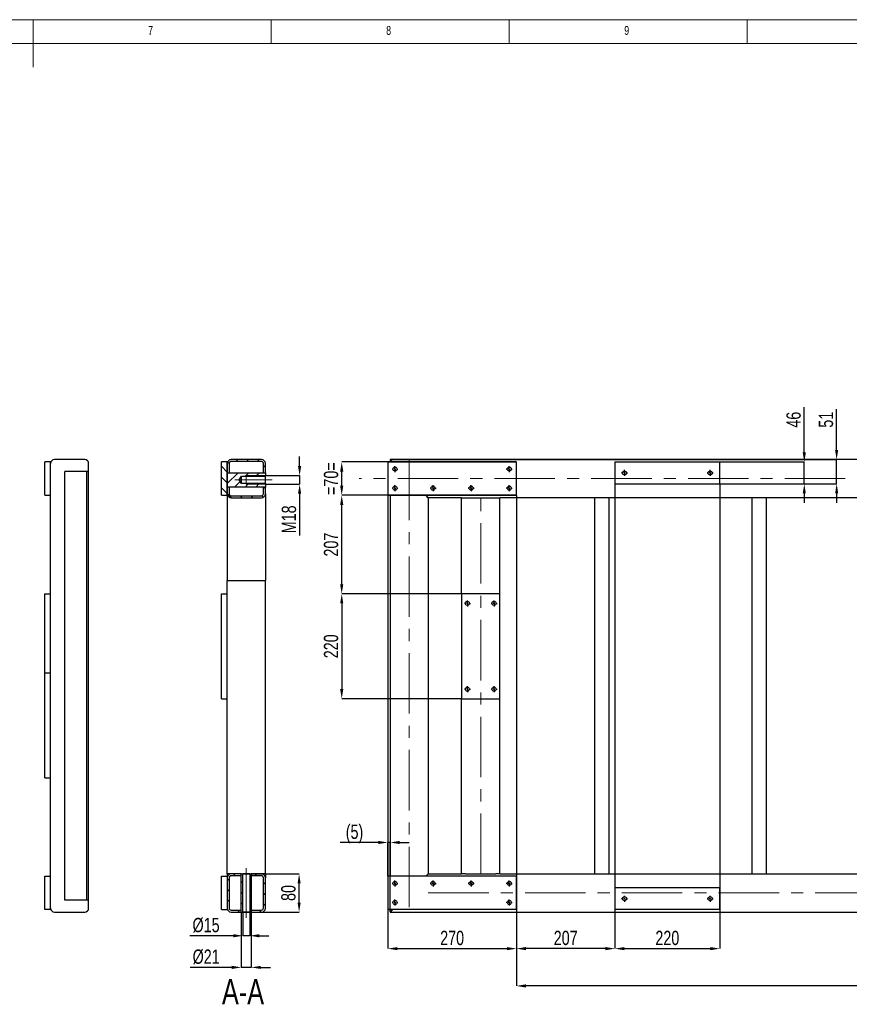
# Model space of a CAD drawing. Header units: millimetres. Extents: x 5 to 589, y 5 to 415.
# Tile 8 of 9: x 294 to 468, y 208 to 415. Entities that reach past the tile are written whole.
import ezdxf

# ---------------------------------------------------------------- set-up
doc = ezdxf.new("R2010")
doc.units = ezdxf.units.MM
doc.header["$PDSIZE"] = -1
doc.linetypes.add('CENTERX2', pattern=[20.32, 12.7, -2.54, 2.54, -2.54])
for name, color, linetype in [('COTES', 1, 'Continuous'), ('NOTES', 6, 'Continuous'), ('TRAIT-FINS', 9, 'Continuous'), ('TRAIT-MIXTES', 3, 'CENTERX2')]:
    doc.layers.add(name, color=color, linetype=linetype)
doc.layers.add('TRAIT-FORT', color=4, linetype='Continuous', lineweight=25)
doc.styles.add('SLDTEXTSTYLE2', font='TXT', dxfattribs={"width": 0.75})
doc.dimstyles.new('SLDDIMSTYLE0', dxfattribs={"dimtxt": 3, "dimasz": 2, "dimexe": 0, "dimexo": 0.0625, "dimgap": 0.75, "dimtad": 1, "dimdec": 0, "dimlfac": 10, "dimrnd": 1e-09, "dimzin": 12, "dimdsep": 46, "dimtxsty": 'SLDTEXTSTYLE2', "dimsah": 1, "dimcen": 0.09, "dimadec": 0, "dimazin": 3, "dimtfac": 1, "dimtdec": 0, "dimtofl": 0, "dimtmove": 0, "dimatfit": 3, "dimfxl": 1, "dimfrac": 2, "dimtolj": 1, "dimtzin": 12, "dimarcsym": 0})
doc.dimstyles.new('SLDDIMSTYLE6', dxfattribs={"dimtxt": 3, "dimasz": 2, "dimexe": 0, "dimexo": 0.0625, "dimgap": 0.75, "dimtad": 1, "dimdec": 0, "dimlfac": 10, "dimrnd": 1e-09, "dimzin": 12, "dimdsep": 46, "dimtxsty": 'SLDTEXTSTYLE2', "dimsah": 1, "dimcen": 0.09, "dimadec": 0, "dimazin": 3, "dimtfac": 1, "dimtdec": 0, "dimtmove": 0, "dimatfit": 0, "dimfxl": 1, "dimfrac": 2, "dimtolj": 1, "dimtzin": 12, "dimarcsym": 0})

# ---------------------------------------------------------------- blocks, each defined once
blk = doc.blocks.new('_D_33')
at = {"layer": 'COTES', "color": 0, "lineweight": -2, "transparency": 16777216}
for p, q in [((352.99, 321.26), (352.99, 323.26)), ((345.85, 319.26), (352.99, 319.26)), ((352.99, 319.26), (352.99, 317.46)), ((345.85, 317.46), (352.99, 317.46)), ((352.99, 315.46), (352.99, 306.71))]:
    blk.add_line(p, q, dxfattribs=at)
at = {"layer": 'COTES', "color": 0, "transparency": 16777216}
for points in [[(352.65, 321.26), (353.32, 321.26), (352.99, 319.26)], [(352.65, 315.46), (353.32, 315.46), (352.99, 317.46)]]:
    blk.add_solid(points, dxfattribs=at)
at = {"layer": 'Defpoints', "color": 0, "transparency": 16777216}
for p in [(345.79, 319.26), (345.79, 317.46), (352.99, 317.46)]:
    blk.add_point(p, dxfattribs=at)
at = {"layer": 'COTES', "color": 0, "transparency": 16777216, "insert": (349.24, 310.08), "char_height": 3, "attachment_point": 2, "rotation": 90, "style": 'SLDTEXTSTYLE2'}
blk.add_mtext('\\A1;M18', dxfattribs=at)
blk = doc.blocks.new('_D_34')
at = {"layer": 'COTES', "color": 0, "lineweight": -2, "transparency": 16777216}
for p, q in [((341.04, 227.57), (341.04, 222.65)), ((342.54, 227.57), (342.54, 222.65)), ((339.04, 222.65), (329.96, 222.65)), ((342.54, 222.65), (341.04, 222.65)), ((344.54, 222.65), (346.54, 222.65))]:
    blk.add_line(p, q, dxfattribs=at)
at = {"layer": 'COTES', "color": 0, "transparency": 16777216}
for points in [[(339.04, 222.98), (339.04, 222.31), (341.04, 222.65)], [(344.54, 222.98), (344.54, 222.31), (342.54, 222.65)]]:
    blk.add_solid(points, dxfattribs=at)
at = {"layer": 'Defpoints', "color": 0, "transparency": 16777216}
for p in [(341.04, 227.63), (342.54, 227.63), (342.54, 222.65)]:
    blk.add_point(p, dxfattribs=at)
at = {"layer": 'COTES', "color": 0, "transparency": 16777216, "insert": (333.34, 226.4), "char_height": 3, "attachment_point": 2, "style": 'SLDTEXTSTYLE2'}
blk.add_mtext('\\A1;%%c15', dxfattribs=at)
blk = doc.blocks.new('_D_35')
at = {"layer": 'COTES', "color": 0, "lineweight": -2, "transparency": 16777216}
for p, q in [((341.1, 235.63), (352.88, 235.63)), ((352.88, 229.63), (352.88, 233.63)), ((341.1, 227.63), (352.88, 227.63))]:
    blk.add_line(p, q, dxfattribs=at)
at = {"layer": 'COTES', "color": 0, "transparency": 16777216}
for points in [[(352.55, 233.63), (353.21, 233.63), (352.88, 235.63)], [(352.55, 229.63), (353.21, 229.63), (352.88, 227.63)]]:
    blk.add_solid(points, dxfattribs=at)
at = {"layer": 'Defpoints', "color": 0, "transparency": 16777216}
for p in [(341.04, 235.63), (352.88, 235.63), (341.04, 227.63)]:
    blk.add_point(p, dxfattribs=at)
at = {"layer": 'COTES', "color": 0, "transparency": 16777216, "insert": (349.13, 231.63), "char_height": 3, "attachment_point": 2, "rotation": 90, "style": 'SLDTEXTSTYLE2'}
blk.add_mtext('\\A1;80', dxfattribs=at)
blk = doc.blocks.new('_D_36')
at = {"layer": 'COTES', "color": 0, "lineweight": -2, "transparency": 16777216}
for p, q in [((340.74, 227.57), (340.74, 216.01)), ((342.84, 227.57), (342.84, 216.01)), ((338.74, 216.01), (329.99, 216.01)), ((342.84, 216.01), (340.74, 216.01)), ((344.84, 216.01), (346.84, 216.01))]:
    blk.add_line(p, q, dxfattribs=at)
at = {"layer": 'COTES', "color": 0, "transparency": 16777216}
for points in [[(338.74, 216.34), (338.74, 215.67), (340.74, 216.01)], [(344.84, 216.34), (344.84, 215.67), (342.84, 216.01)]]:
    blk.add_solid(points, dxfattribs=at)
at = {"layer": 'Defpoints', "color": 0, "transparency": 16777216}
for p in [(340.74, 227.63), (342.84, 227.63), (340.74, 216.01)]:
    blk.add_point(p, dxfattribs=at)
at = {"layer": 'COTES', "color": 0, "transparency": 16777216, "insert": (333.36, 219.76), "char_height": 3, "attachment_point": 2, "style": 'SLDTEXTSTYLE2'}
blk.add_mtext('\\A1;%%c21', dxfattribs=at)
blk = doc.blocks.new('_D_38')
at = {"layer": 'COTES', "color": 0, "lineweight": -2, "transparency": 16777216}
for p, q in [((398.52, 228.07), (398.52, 212.11)), ((561.02, 227.57), (561.02, 212.11)), ((559.02, 212.11), (400.52, 212.11))]:
    blk.add_line(p, q, dxfattribs=at)
at = {"layer": 'COTES', "color": 0, "transparency": 16777216}
for points in [[(400.52, 212.44), (400.52, 211.77), (398.52, 212.11)], [(559.02, 212.44), (559.02, 211.77), (561.02, 212.11)]]:
    blk.add_solid(points, dxfattribs=at)
at = {"layer": 'Defpoints', "color": 0, "transparency": 16777216}
for p in [(398.52, 228.13), (561.02, 227.63), (398.52, 212.11)]:
    blk.add_point(p, dxfattribs=at)
at = {"layer": 'COTES', "color": 0, "transparency": 16777216, "insert": (479.77, 215.86), "char_height": 3, "attachment_point": 2, "style": 'SLDTEXTSTYLE2'}
blk.add_mtext('\\A1;1625', dxfattribs=at)
blk = doc.blocks.new('_D_39')
at = {"layer": 'COTES', "color": 0, "lineweight": -2, "transparency": 16777216}
for p, q in [((369.52, 242.24), (361.52, 242.24)), ((371.52, 235.19), (371.52, 242.24)), ((372.02, 242.24), (371.52, 242.24)), ((372.02, 227.69), (372.02, 242.24)), ((374.02, 242.24), (376.02, 242.24))]:
    blk.add_line(p, q, dxfattribs=at)
at = {"layer": 'COTES', "color": 0, "transparency": 16777216}
for points in [[(369.52, 242.57), (369.52, 241.9), (371.52, 242.24)], [(374.02, 242.57), (374.02, 241.9), (372.02, 242.24)]]:
    blk.add_solid(points, dxfattribs=at)
at = {"layer": 'Defpoints', "color": 0, "transparency": 16777216}
for p in [(372.02, 242.24), (371.52, 235.13), (372.02, 227.63)]:
    blk.add_point(p, dxfattribs=at)
at = {"layer": 'COTES', "color": 0, "transparency": 16777216, "insert": (364.52, 245.99), "char_height": 3, "attachment_point": 2, "style": 'SLDTEXTSTYLE2'}
blk.add_mtext('\\A1;(5)', dxfattribs=at)
blk = doc.blocks.new('_D_40')
at = {"layer": 'COTES', "color": 0, "lineweight": -2, "transparency": 16777216}
for p, q in [((371.52, 315.07), (371.52, 219.94)), ((398.52, 315.07), (398.52, 219.94)), ((373.52, 219.94), (396.52, 219.94))]:
    blk.add_line(p, q, dxfattribs=at)
at = {"layer": 'COTES', "color": 0, "transparency": 16777216}
for points in [[(373.52, 220.28), (373.52, 219.61), (371.52, 219.94)], [(396.52, 220.28), (396.52, 219.61), (398.52, 219.94)]]:
    blk.add_solid(points, dxfattribs=at)
at = {"layer": 'Defpoints', "color": 0, "transparency": 16777216}
for p in [(371.52, 315.13), (398.52, 315.13), (398.52, 219.94)]:
    blk.add_point(p, dxfattribs=at)
at = {"layer": 'COTES', "color": 0, "transparency": 16777216, "insert": (385.02, 223.69), "char_height": 3, "attachment_point": 2, "style": 'SLDTEXTSTYLE2'}
blk.add_mtext('\\A1;270', dxfattribs=at)
blk = doc.blocks.new('_D_41')
at = {"layer": 'COTES', "color": 0, "lineweight": -2, "transparency": 16777216}
for p, q in [((419.22, 317.47), (419.22, 219.94)), ((441.22, 317.47), (441.22, 219.94)), ((421.22, 219.94), (439.22, 219.94))]:
    blk.add_line(p, q, dxfattribs=at)
at = {"layer": 'COTES', "color": 0, "transparency": 16777216}
for points in [[(421.22, 220.28), (421.22, 219.61), (419.22, 219.94)], [(439.22, 220.28), (439.22, 219.61), (441.22, 219.94)]]:
    blk.add_solid(points, dxfattribs=at)
at = {"layer": 'Defpoints', "color": 0, "transparency": 16777216}
for p in [(419.22, 317.53), (441.22, 317.53), (441.22, 219.94)]:
    blk.add_point(p, dxfattribs=at)
at = {"layer": 'COTES', "color": 0, "transparency": 16777216, "insert": (430.22, 223.69), "char_height": 3, "attachment_point": 2, "style": 'SLDTEXTSTYLE2'}
blk.add_mtext('\\A1;220', dxfattribs=at)
blk = doc.blocks.new('_D_42')
at = {"layer": 'COTES', "color": 0, "lineweight": -2, "transparency": 16777216}
for p, q in [((398.52, 228.07), (398.52, 219.94)), ((419.22, 228.07), (419.22, 219.94)), ((417.22, 219.94), (400.52, 219.94))]:
    blk.add_line(p, q, dxfattribs=at)
at = {"layer": 'COTES', "color": 0, "transparency": 16777216}
for points in [[(400.52, 220.28), (400.52, 219.61), (398.52, 219.94)], [(417.22, 220.28), (417.22, 219.61), (419.22, 219.94)]]:
    blk.add_solid(points, dxfattribs=at)
at = {"layer": 'Defpoints', "color": 0, "transparency": 16777216}
for p in [(398.52, 228.13), (419.22, 228.13), (398.52, 219.94)]:
    blk.add_point(p, dxfattribs=at)
at = {"layer": 'COTES', "color": 0, "transparency": 16777216, "insert": (408.87, 223.69), "char_height": 3, "attachment_point": 2, "style": 'SLDTEXTSTYLE2'}
blk.add_mtext('\\A1;207', dxfattribs=at)
blk = doc.blocks.new('_D_53')
at = {"layer": 'COTES', "color": 0, "lineweight": -2, "transparency": 16777216}
for p, q in [((386.95, 294.43), (361.83, 294.43)), ((361.83, 292.43), (361.83, 274.43)), ((386.95, 272.43), (361.83, 272.43))]:
    blk.add_line(p, q, dxfattribs=at)
at = {"layer": 'COTES', "color": 0, "transparency": 16777216}
for points in [[(361.5, 292.43), (362.16, 292.43), (361.83, 294.43)], [(361.5, 274.43), (362.16, 274.43), (361.83, 272.43)]]:
    blk.add_solid(points, dxfattribs=at)
at = {"layer": 'Defpoints', "color": 0, "transparency": 16777216}
for p in [(387.02, 294.43), (361.83, 272.43), (387.02, 272.43)]:
    blk.add_point(p, dxfattribs=at)
at = {"layer": 'COTES', "color": 0, "transparency": 16777216, "insert": (358.08, 283.43), "char_height": 3, "attachment_point": 2, "rotation": 90, "style": 'SLDTEXTSTYLE2'}
blk.add_mtext('\\A1;220', dxfattribs=at)
blk = doc.blocks.new('_D_54')
at = {"layer": 'COTES', "color": 0, "lineweight": -2, "transparency": 16777216}
for p, q in [((398.45, 322.13), (361.83, 322.13)), ((361.83, 317.13), (361.83, 320.13)), ((398.45, 315.13), (361.83, 315.13))]:
    blk.add_line(p, q, dxfattribs=at)
at = {"layer": 'COTES', "color": 0, "transparency": 16777216}
for points in [[(361.5, 320.13), (362.16, 320.13), (361.83, 322.13)], [(361.5, 317.13), (362.16, 317.13), (361.83, 315.13)]]:
    blk.add_solid(points, dxfattribs=at)
at = {"layer": 'Defpoints', "color": 0, "transparency": 16777216}
for p in [(361.83, 322.13), (398.52, 322.13), (398.52, 315.13)]:
    blk.add_point(p, dxfattribs=at)
at = {"layer": 'COTES', "color": 0, "transparency": 16777216, "insert": (358.08, 318.63), "char_height": 3, "attachment_point": 2, "rotation": 90, "style": 'SLDTEXTSTYLE2'}
blk.add_mtext('\\A1;=70=', dxfattribs=at)
blk = doc.blocks.new('_D_55')
at = {"layer": 'COTES', "color": 0, "lineweight": -2, "transparency": 16777216}
for p, q in [((371.45, 315.13), (361.83, 315.13)), ((361.83, 296.43), (361.83, 313.13)), ((386.95, 294.43), (361.83, 294.43))]:
    blk.add_line(p, q, dxfattribs=at)
at = {"layer": 'COTES', "color": 0, "transparency": 16777216}
for points in [[(361.5, 313.13), (362.16, 313.13), (361.83, 315.13)], [(361.5, 296.43), (362.16, 296.43), (361.83, 294.43)]]:
    blk.add_solid(points, dxfattribs=at)
at = {"layer": 'Defpoints', "color": 0, "transparency": 16777216}
for p in [(361.83, 315.13), (371.52, 315.13), (387.02, 294.43)]:
    blk.add_point(p, dxfattribs=at)
at = {"layer": 'COTES', "color": 0, "transparency": 16777216, "insert": (358.08, 304.78), "char_height": 3, "attachment_point": 2, "rotation": 90, "style": 'SLDTEXTSTYLE2'}
blk.add_mtext('\\A1;207', dxfattribs=at)
blk = doc.blocks.new('_D_56')
at = {"layer": 'COTES', "color": 0, "lineweight": -2, "transparency": 16777216}
for p, q in [((458.98, 324.13), (458.98, 333.62)), ((441.28, 322.13), (458.98, 322.13)), ((458.98, 317.53), (458.98, 322.13)), ((441.28, 317.53), (458.98, 317.53)), ((458.98, 315.53), (458.98, 313.53))]:
    blk.add_line(p, q, dxfattribs=at)
at = {"layer": 'COTES', "color": 0, "transparency": 16777216}
for points in [[(458.65, 324.13), (459.31, 324.13), (458.98, 322.13)], [(458.65, 315.53), (459.31, 315.53), (458.98, 317.53)]]:
    blk.add_solid(points, dxfattribs=at)
at = {"layer": 'Defpoints', "color": 0, "transparency": 16777216}
for p in [(441.22, 322.13), (458.98, 322.13), (441.22, 317.53)]:
    blk.add_point(p, dxfattribs=at)
at = {"layer": 'COTES', "color": 0, "transparency": 16777216, "insert": (455.23, 331), "char_height": 3, "attachment_point": 2, "rotation": 90, "style": 'SLDTEXTSTYLE2'}
blk.add_mtext('\\A1;46', dxfattribs=at)
blk = doc.blocks.new('_D_57')
at = {"layer": 'COTES', "color": 0, "lineweight": -2, "transparency": 16777216}
for p, q in [((465.78, 324.63), (465.78, 333.25)), ((372.08, 322.63), (465.78, 322.63)), ((465.78, 317.53), (465.78, 322.63)), ((441.28, 317.53), (465.78, 317.53)), ((465.78, 315.53), (465.78, 313.53))]:
    blk.add_line(p, q, dxfattribs=at)
at = {"layer": 'COTES', "color": 0, "transparency": 16777216}
for points in [[(465.45, 324.63), (466.11, 324.63), (465.78, 322.63)], [(465.45, 315.53), (466.11, 315.53), (465.78, 317.53)]]:
    blk.add_solid(points, dxfattribs=at)
at = {"layer": 'Defpoints', "color": 0, "transparency": 16777216}
for p in [(372.02, 322.63), (465.78, 322.63), (441.22, 317.53)]:
    blk.add_point(p, dxfattribs=at)
at = {"layer": 'COTES', "color": 0, "transparency": 16777216, "insert": (462.03, 331), "char_height": 3, "attachment_point": 2, "rotation": 90, "style": 'SLDTEXTSTYLE2'}
blk.add_mtext('\\A1;51', dxfattribs=at)
blk = doc.blocks.new('SW_CENTERMARKSYMBOL_20')
at = {"layer": 'TRAIT-MIXTES', "color": 0}
for p, q in [((-0.4, 0), (-0.625, 0)), ((0, 0), (-0.2, 0)), ((0, 0.4), (0, 0.625)), ((0, 0), (0, 0.2)), ((0, 0), (0, -0.2)), ((0, 0), (0.2, 0)), ((0.4, 0), (0.625, 0)), ((0, -0.4), (0, -0.625))]:
    blk.add_line(p, q, dxfattribs=at)
blk = doc.blocks.new('SW_CENTERMARKSYMBOL_21')
at = {"layer": 'TRAIT-MIXTES', "color": 0}
for p, q in [((-0.4, 0), (-0.625, 0)), ((0, 0), (-0.2, 0)), ((0, 0.4), (0, 0.625)), ((0, 0), (0, 0.2)), ((0, 0), (0, -0.2)), ((0, 0), (0.2, 0)), ((0.4, 0), (0.625, 0)), ((0, -0.4), (0, -0.625))]:
    blk.add_line(p, q, dxfattribs=at)
blk = doc.blocks.new('SW_CENTERMARKSYMBOL_22')
at = {"layer": 'TRAIT-MIXTES', "color": 0}
for p, q in [((-0.4, 0), (-0.625, 0)), ((0, 0), (-0.2, 0)), ((0, 0.4), (0, 0.625)), ((0, 0), (0, 0.2)), ((0, 0), (0, -0.2)), ((0, 0), (0.2, 0)), ((0.4, 0), (0.625, 0)), ((0, -0.4), (0, -0.625))]:
    blk.add_line(p, q, dxfattribs=at)
blk = doc.blocks.new('SW_CENTERMARKSYMBOL_23')
at = {"layer": 'TRAIT-MIXTES', "color": 0}
for p, q in [((-0.4, 0), (-0.625, 0)), ((0, 0), (-0.2, 0)), ((0, 0.4), (0, 0.625)), ((0, 0), (0, 0.2)), ((0, 0), (0, -0.2)), ((0, 0), (0.2, 0)), ((0.4, 0), (0.625, 0)), ((0, -0.4), (0, -0.625))]:
    blk.add_line(p, q, dxfattribs=at)
blk = doc.blocks.new('SW_CENTERMARKSYMBOL_28')
at = {"layer": 'TRAIT-MIXTES', "color": 0}
for p, q in [((-0.4, 0), (-0.625, 0)), ((0, 0), (-0.2, 0)), ((0, 0.4), (0, 0.625)), ((0, 0), (0, 0.2)), ((0, 0), (0, -0.2)), ((0, 0), (0.2, 0)), ((0.4, 0), (0.625, 0)), ((0, -0.4), (0, -0.625))]:
    blk.add_line(p, q, dxfattribs=at)
blk = doc.blocks.new('SW_CENTERMARKSYMBOL_29')
at = {"layer": 'TRAIT-MIXTES', "color": 0}
for p, q in [((-0.4, 0), (-0.625, 0)), ((0, 0), (-0.2, 0)), ((0, 0.4), (0, 0.625)), ((0, 0), (0, 0.2)), ((0, 0), (0, -0.2)), ((0, 0), (0.2, 0)), ((0.4, 0), (0.625, 0)), ((0, -0.4), (0, -0.625))]:
    blk.add_line(p, q, dxfattribs=at)
blk = doc.blocks.new('SW_CENTERMARKSYMBOL_30')
at = {"layer": 'TRAIT-MIXTES', "color": 0}
for p, q in [((-0.4, 0), (-0.625, 0)), ((0, 0), (-0.2, 0)), ((0, 0.4), (0, 0.625)), ((0, 0), (0, 0.2)), ((0, 0), (0, -0.2)), ((0, 0), (0.2, 0)), ((0.4, 0), (0.625, 0)), ((0, -0.4), (0, -0.625))]:
    blk.add_line(p, q, dxfattribs=at)
blk = doc.blocks.new('SW_CENTERMARKSYMBOL_31')
at = {"layer": 'TRAIT-MIXTES', "color": 0}
for p, q in [((-0.4, 0), (-0.625, 0)), ((0, 0), (-0.2, 0)), ((0, 0.4), (0, 0.625)), ((0, 0), (0, 0.2)), ((0, 0), (0, -0.2)), ((0, 0), (0.2, 0)), ((0.4, 0), (0.625, 0)), ((0, -0.4), (0, -0.625))]:
    blk.add_line(p, q, dxfattribs=at)
blk = doc.blocks.new('SW_CENTERMARKSYMBOL_32')
at = {"layer": 'TRAIT-MIXTES', "color": 0}
for p, q in [((-0.4, 0), (-0.625, 0)), ((0, 0), (-0.2, 0)), ((0, 0.4), (0, 0.625)), ((0, 0), (0, 0.2)), ((0, 0), (0, -0.2)), ((0, 0), (0.2, 0)), ((0.4, 0), (0.625, 0)), ((0, -0.4), (0, -0.625))]:
    blk.add_line(p, q, dxfattribs=at)
blk = doc.blocks.new('SW_CENTERMARKSYMBOL_33')
at = {"layer": 'TRAIT-MIXTES', "color": 0}
for p, q in [((-0.4, 0), (-0.625, 0)), ((0, 0), (-0.2, 0)), ((0, 0.4), (0, 0.625)), ((0, 0), (0, 0.2)), ((0, 0), (0, -0.2)), ((0, 0), (0.2, 0)), ((0.4, 0), (0.625, 0)), ((0, -0.4), (0, -0.625))]:
    blk.add_line(p, q, dxfattribs=at)
blk = doc.blocks.new('SW_CENTERMARKSYMBOL_34')
at = {"layer": 'TRAIT-MIXTES', "color": 0}
for p, q in [((-0.4, 0), (-0.625, 0)), ((0, 0), (-0.2, 0)), ((0, 0.4), (0, 0.625)), ((0, 0), (0, 0.2)), ((0, 0), (0, -0.2)), ((0, 0), (0.2, 0)), ((0.4, 0), (0.625, 0)), ((0, -0.4), (0, -0.625))]:
    blk.add_line(p, q, dxfattribs=at)
blk = doc.blocks.new('SW_CENTERMARKSYMBOL_35')
at = {"layer": 'TRAIT-MIXTES', "color": 0}
for p, q in [((-0.4, 0), (-0.625, 0)), ((0, 0), (-0.2, 0)), ((0, 0.4), (0, 0.625)), ((0, 0), (0, 0.2)), ((0, 0), (0, -0.2)), ((0, 0), (0.2, 0)), ((0.4, 0), (0.625, 0)), ((0, -0.4), (0, -0.625))]:
    blk.add_line(p, q, dxfattribs=at)
blk = doc.blocks.new('SW_CENTERMARKSYMBOL_36')
at = {"layer": 'TRAIT-MIXTES', "color": 0}
for p, q in [((-0.4, 0), (-0.625, 0)), ((0, 0), (-0.2, 0)), ((0, 0.4), (0, 0.625)), ((0, 0), (0, 0.2)), ((0, 0), (0, -0.2)), ((0, 0), (0.2, 0)), ((0.4, 0), (0.625, 0)), ((0, -0.4), (0, -0.625))]:
    blk.add_line(p, q, dxfattribs=at)
blk = doc.blocks.new('SW_CENTERMARKSYMBOL_37')
at = {"layer": 'TRAIT-MIXTES', "color": 0}
for p, q in [((-0.4, 0), (-0.625, 0)), ((0, 0), (-0.2, 0)), ((0, 0.4), (0, 0.625)), ((0, 0), (0, 0.2)), ((0, 0), (0, -0.2)), ((0, 0), (0.2, 0)), ((0.4, 0), (0.625, 0)), ((0, -0.4), (0, -0.625))]:
    blk.add_line(p, q, dxfattribs=at)
blk = doc.blocks.new('SW_CENTERMARKSYMBOL_38')
at = {"layer": 'TRAIT-MIXTES', "color": 0}
for p, q in [((-0.4, 0), (-0.625, 0)), ((0, 0), (-0.2, 0)), ((0, 0.4), (0, 0.625)), ((0, 0), (0, 0.2)), ((0, 0), (0, -0.2)), ((0, 0), (0.2, 0)), ((0.4, 0), (0.625, 0)), ((0, -0.4), (0, -0.625))]:
    blk.add_line(p, q, dxfattribs=at)
blk = doc.blocks.new('SW_CENTERMARKSYMBOL_39')
at = {"layer": 'TRAIT-MIXTES', "color": 0}
for p, q in [((-0.4, 0), (-0.625, 0)), ((0, 0), (-0.2, 0)), ((0, 0.4), (0, 0.625)), ((0, 0), (0, 0.2)), ((0, 0), (0, -0.2)), ((0, 0), (0.2, 0)), ((0.4, 0), (0.625, 0)), ((0, -0.4), (0, -0.625))]:
    blk.add_line(p, q, dxfattribs=at)
blk = doc.blocks.new('SW_CENTERMARKSYMBOL_46')
at = {"layer": 'TRAIT-MIXTES', "color": 0}
for p, q in [((-0.4, 0), (-0.625, 0)), ((0, 0), (-0.2, 0)), ((0, 0.4), (0, 0.625)), ((0, 0), (0, 0.2)), ((0, 0), (0, -0.2)), ((0, 0), (0.2, 0)), ((0.4, 0), (0.625, 0)), ((0, -0.4), (0, -0.625))]:
    blk.add_line(p, q, dxfattribs=at)
blk = doc.blocks.new('SW_CENTERMARKSYMBOL_47')
at = {"layer": 'TRAIT-MIXTES', "color": 0}
for p, q in [((-0.4, 0), (-0.625, 0)), ((0, 0), (-0.2, 0)), ((0, 0.4), (0, 0.625)), ((0, 0), (0, 0.2)), ((0, 0), (0, -0.2)), ((0, 0), (0.2, 0)), ((0.4, 0), (0.625, 0)), ((0, -0.4), (0, -0.625))]:
    blk.add_line(p, q, dxfattribs=at)
blk = doc.blocks.new('SW_CENTERMARKSYMBOL_48')
at = {"layer": 'TRAIT-MIXTES', "color": 0}
for p, q in [((-0.4, 0), (-0.625, 0)), ((0, 0), (-0.2, 0)), ((0, 0.4), (0, 0.625)), ((0, 0), (0, 0.2)), ((0, 0), (0, -0.2)), ((0, 0), (0.2, 0)), ((0.4, 0), (0.625, 0)), ((0, -0.4), (0, -0.625))]:
    blk.add_line(p, q, dxfattribs=at)
blk = doc.blocks.new('SW_CENTERMARKSYMBOL_49')
at = {"layer": 'TRAIT-MIXTES', "color": 0}
for p, q in [((-0.4, 0), (-0.625, 0)), ((0, 0), (-0.2, 0)), ((0, 0.4), (0, 0.625)), ((0, 0), (0, 0.2)), ((0, 0), (0, -0.2)), ((0, 0), (0.2, 0)), ((0.4, 0), (0.625, 0)), ((0, -0.4), (0, -0.625))]:
    blk.add_line(p, q, dxfattribs=at)

msp = doc.modelspace()

# ---------------------------------------------------------------- hatches: boundary and pattern name
at = {"layer": 'TRAIT-FINS'}
h = msp.add_hatch(dxfattribs=at)
h.set_pattern_fill('ANSI31', color=256, scale=0.5, angle=90, style=0)
edge = h.paths.add_edge_path(flags=0)
edge.add_line((345.79, 319.86), (345.79, 321.83))
edge.add_arc((344.99, 321.83), 0.8, 0, 90)
edge.add_line((344.99, 322.63), (338.59, 322.63))
edge.add_arc((338.59, 321.83), 0.8, 90, 180)
edge.add_line((337.79, 321.83), (337.79, 319.86))
edge.add_line((337.79, 319.86), (338.19, 319.86))
edge.add_line((338.19, 319.86), (338.19, 321.83))
edge.add_arc((338.59, 321.83), 0.4, 90, 180, ccw=False)
edge.add_line((338.59, 322.23), (344.99, 322.23))
edge.add_arc((344.99, 321.83), 0.4, 0, 90, ccw=False)
edge.add_line((345.39, 321.83), (345.39, 319.86))
edge.add_line((345.39, 319.86), (345.79, 319.86))
h = msp.add_hatch(dxfattribs=at)
h.set_pattern_fill('ANSI31', color=256, scale=0.5, angle=90, style=0)
h.paths.add_polyline_path([(336.59, 322.13), (336.59, 315.13), (337.79, 315.13), (337.79, 322.13)], flags=0)
h = msp.add_hatch(dxfattribs=at)
h.set_pattern_fill('ANSI31', color=256, scale=0.5, style=0)
h.paths.add_polyline_path([(337.79, 316.86), (345.79, 316.86), (345.79, 317.58), (340.79, 317.58), (340.32, 318.36), (340.79, 319.13), (345.79, 319.13), (345.79, 319.86), (337.79, 319.86)], flags=0)
h = msp.add_hatch(dxfattribs=at)
h.set_pattern_fill('ANSI31', color=256, scale=0.5, angle=90, style=0)
edge = h.paths.add_edge_path(flags=0)
edge.add_arc((338.59, 315.43), 0.4, 180, 270, ccw=False)
edge.add_line((338.19, 315.43), (338.19, 316.86))
edge.add_line((338.19, 316.86), (337.79, 316.86))
edge.add_line((337.79, 316.86), (337.79, 315.43))
edge.add_arc((338.59, 315.43), 0.8, 180, 270)
edge.add_line((338.59, 314.63), (344.99, 314.63))
edge.add_arc((344.99, 315.43), 0.8, 270, 360)
edge.add_line((345.79, 315.43), (345.79, 316.86))
edge.add_line((345.79, 316.86), (345.39, 316.86))
edge.add_line((345.39, 316.86), (345.39, 315.43))
edge.add_arc((344.99, 315.43), 0.4, 270, 360, ccw=False)
edge.add_line((344.99, 315.03), (338.59, 315.03))
h = msp.add_hatch(dxfattribs=at)
h.set_pattern_fill('ANSI31', color=256, scale=0.5, angle=90, style=0)
edge = h.paths.add_edge_path(flags=0)
edge.add_line((340.74, 235.63), (338.59, 235.63))
edge.add_arc((338.59, 234.83), 0.8, 90, 180)
edge.add_line((337.79, 234.83), (337.79, 228.43))
edge.add_arc((338.59, 228.43), 0.8, 180, 270)
edge.add_line((338.59, 227.63), (340.74, 227.63))
edge.add_line((340.74, 227.63), (340.74, 228.03))
edge.add_line((340.74, 228.03), (338.59, 228.03))
edge.add_arc((338.59, 228.43), 0.4, 180, 270, ccw=False)
edge.add_line((338.19, 228.43), (338.19, 234.83))
edge.add_arc((338.59, 234.83), 0.4, 90, 180, ccw=False)
edge.add_line((338.59, 235.23), (340.74, 235.23))
edge.add_line((340.74, 235.23), (340.74, 235.63))
h = msp.add_hatch(dxfattribs=at)
h.set_pattern_fill('ANSI31', color=256, scale=0.5, angle=90, style=0)
h.paths.add_polyline_path([(340.74, 235.63), (340.74, 227.63), (341.04, 227.63), (341.04, 235.63)], flags=0)
h = msp.add_hatch(dxfattribs=at)
h.set_pattern_fill('ANSI31', color=256, scale=0.5, angle=90, style=0)
h.paths.add_polyline_path([(342.84, 227.63), (342.84, 235.63), (342.54, 235.63), (342.54, 227.63)], flags=0)
h = msp.add_hatch(dxfattribs=at)
h.set_pattern_fill('ANSI31', color=256, scale=0.5, angle=90, style=0)
edge = h.paths.add_edge_path(flags=0)
edge.add_arc((344.99, 228.43), 0.4, 270, 360, ccw=False)
edge.add_line((344.99, 228.03), (342.84, 228.03))
edge.add_line((342.84, 228.03), (342.84, 227.63))
edge.add_line((342.84, 227.63), (344.99, 227.63))
edge.add_arc((344.99, 228.43), 0.8, 270, 360)
edge.add_line((345.79, 228.43), (345.79, 234.83))
edge.add_arc((344.99, 234.83), 0.8, 0, 90)
edge.add_line((344.99, 235.63), (342.84, 235.63))
edge.add_line((342.84, 235.63), (342.84, 235.23))
edge.add_line((342.84, 235.23), (344.99, 235.23))
edge.add_arc((344.99, 234.83), 0.4, 0, 90, ccw=False)
edge.add_line((345.39, 234.83), (345.39, 228.43))

# ---------------------------------------------------------------- linework, layer by layer
at = {"lineweight": 18}
for p, q in [((589, 415), (5, 415)), ((297, 415), (297, 405)), ((347, 410), (347, 415)), ((397, 415), (397, 410)), ((447, 410), (447, 415)), ((584, 410), (10, 410))]:
    msp.add_line(p, q, dxfattribs=at)
at = {"layer": 'TRAIT-FINS', "lineweight": 18}
for p, q in [((345.79, 319.26), (341.74, 319.26)), ((341.74, 319.26), (341.74, 317.46)), ((345.79, 319.26), (345.79, 317.46)), ((345.79, 317.46), (341.74, 317.46))]:
    msp.add_line(p, q, dxfattribs=at)
at = {"layer": 'TRAIT-FORT', "lineweight": 25}
for p, q in [((307.88, 322.63), (301.48, 322.63)), ((344.99, 322.63), (338.59, 322.63)), ((372.02, 322.63), (372.02, 322.13)), ((372.02, 322.63), (372.52, 322.13)), ((561.02, 322.63), (372.02, 322.63)), ((372.52, 322.13), (372.02, 322.63)), ((300.68, 322.13), (299.48, 322.13)), ((299.48, 315.13), (299.48, 322.13)), ((300.68, 315.13), (300.68, 322.13)), ((308.68, 320.13), (308.68, 321.83)), ((337.79, 322.13), (336.59, 322.13)), ((336.59, 315.13), (336.59, 322.13)), ((337.79, 315.13), (337.79, 322.13)), ((337.79, 321.83), (337.79, 319.86)), ((338.19, 321.83), (338.19, 319.86)), ((344.99, 322.23), (338.59, 322.23)), ((345.39, 319.86), (345.39, 321.83)), ((345.79, 319.86), (345.79, 321.83)), ((371.52, 322.13), (371.52, 315.13)), ((371.52, 322.13), (398.52, 322.13)), ((398.52, 315.13), (398.52, 322.13)), ((419.22, 322.13), (419.22, 317.53)), ((419.22, 322.13), (441.22, 322.13)), ((441.22, 317.53), (441.22, 322.13)), ((303.68, 230.13), (303.68, 320.13)), ((303.93, 320.13), (303.68, 320.13)), ((307.78, 320.13), (303.93, 320.13)), ((308.28, 320.13), (307.78, 320.13)), ((308.28, 230.13), (308.28, 320.13)), ((308.53, 320.13), (308.28, 320.13)), ((308.68, 320.13), (308.53, 320.13)), ((308.68, 230.13), (308.68, 320.13)), ((337.79, 319.86), (337.79, 316.86)), ((337.79, 319.86), (345.79, 319.86)), ((337.79, 319.86), (338.19, 319.86)), ((340.32, 318.36), (340.79, 319.13)), ((340.79, 317.58), (340.79, 319.13)), ((340.79, 319.13), (345.79, 319.13)), ((345.39, 319.86), (345.79, 319.86)), ((345.79, 319.86), (345.79, 319.13)), ((345.79, 317.58), (345.79, 319.13)), ((345.79, 316.86), (337.79, 316.86)), ((337.79, 316.86), (337.79, 315.43)), ((338.19, 316.86), (337.79, 316.86)), ((338.19, 316.86), (338.19, 315.43)), ((340.79, 317.58), (340.32, 318.36)), ((345.79, 317.58), (340.79, 317.58)), ((345.39, 315.43), (345.39, 316.86)), ((345.79, 316.86), (345.39, 316.86)), ((345.79, 317.58), (345.79, 316.86)), ((345.79, 315.43), (345.79, 316.86)), ((419.22, 317.53), (441.22, 317.53)), ((299.48, 315.13), (300.68, 315.13)), ((300.68, 277.83), (300.68, 315.13)), ((336.59, 315.13), (337.79, 315.13)), ((337.79, 315.13), (337.79, 297.22)), ((338.59, 315.03), (344.99, 315.03)), ((338.59, 314.63), (344.99, 314.63)), ((345.79, 315.43), (345.79, 297.22)), ((371.52, 315.13), (398.52, 315.13)), ((372.02, 315.13), (372.02, 235.13)), ((379.52, 315.13), (380.02, 314.63)), ((380.02, 314.63), (379.52, 315.13)), ((380.02, 314.63), (380.02, 235.63)), ((387.02, 314.63), (380.02, 314.63)), ((387.02, 294.43), (387.02, 314.63)), ((387.02, 314.63), (387.82, 314.63)), ((387.82, 314.63), (394.22, 314.63)), ((394.22, 314.63), (395.02, 314.63)), ((395.02, 294.43), (395.02, 314.63)), ((553.02, 314.63), (395.02, 314.63)), ((415.02, 235.63), (415.02, 314.63)), ((418.02, 235.63), (418.02, 314.63)), ((448.02, 235.63), (448.02, 314.63)), ((451.02, 235.63), (451.02, 314.63)), ((337.79, 294.43), (337.79, 297.22)), ((337.79, 297.22), (338.59, 297.22)), ((338.59, 297.22), (344.99, 297.22)), ((344.99, 297.22), (345.79, 297.22)), ((345.79, 235.63), (345.79, 297.22)), ((299.48, 294.43), (300.68, 294.43)), ((299.48, 277.83), (299.48, 294.43)), ((336.59, 272.43), (336.59, 294.43)), ((336.59, 294.43), (337.79, 294.43)), ((337.79, 272.43), (337.79, 294.43)), ((387.02, 294.43), (387.02, 272.43)), ((395.02, 294.43), (387.02, 294.43)), ((395.02, 272.43), (395.02, 294.43)), ((299.48, 255.83), (299.48, 277.83)), ((299.48, 277.83), (300.68, 277.83)), ((300.68, 255.83), (300.68, 277.83)), ((336.59, 272.43), (337.79, 272.43)), ((337.79, 235.63), (337.79, 272.43)), ((387.02, 272.43), (395.02, 272.43)), ((387.02, 235.63), (387.02, 272.43)), ((395.02, 235.63), (395.02, 272.43)), ((299.48, 255.83), (300.68, 255.83)), ((300.68, 235.13), (300.68, 255.83)), ((299.48, 228.13), (299.48, 235.13)), ((299.48, 235.13), (300.68, 235.13)), ((300.68, 228.13), (300.68, 235.13)), ((336.59, 228.13), (336.59, 235.13)), ((336.59, 235.13), (337.79, 235.13)), ((338.59, 235.63), (337.79, 235.63)), ((337.79, 235.63), (337.79, 235.13)), ((337.79, 234.83), (337.79, 228.43)), ((338.19, 234.83), (338.19, 228.43)), ((340.74, 235.63), (338.59, 235.63)), ((340.74, 235.23), (338.59, 235.23)), ((340.74, 235.63), (341.04, 235.63)), ((340.74, 227.63), (340.74, 235.63)), ((340.74, 235.23), (340.74, 235.63)), ((341.04, 227.63), (341.04, 235.63)), ((342.54, 235.63), (341.04, 235.63)), ((342.54, 235.63), (342.54, 227.63)), ((342.54, 235.63), (342.84, 235.63)), ((342.84, 235.63), (342.84, 227.63)), ((342.84, 235.63), (342.84, 235.23)), ((344.99, 235.63), (342.84, 235.63)), ((344.99, 235.23), (342.84, 235.23)), ((345.79, 235.63), (344.99, 235.63)), ((345.39, 228.43), (345.39, 234.83)), ((345.79, 235.63), (345.79, 234.83)), ((345.79, 228.43), (345.79, 234.83)), ((371.52, 235.13), (371.52, 228.13)), ((398.52, 235.13), (371.52, 235.13)), ((380.02, 235.63), (379.52, 235.13)), ((379.52, 235.13), (380.02, 235.63)), ((380.02, 235.63), (387.02, 235.63)), ((387.82, 235.63), (387.02, 235.63)), ((387.82, 235.63), (394.22, 235.63)), ((395.02, 235.63), (394.22, 235.63)), ((395.02, 235.63), (553.02, 235.63)), ((398.52, 228.13), (398.52, 235.13)), ((441.22, 232.73), (419.22, 232.73)), ((419.22, 232.73), (419.22, 228.13)), ((441.22, 228.13), (441.22, 232.73)), ((303.93, 230.13), (303.68, 230.13)), ((307.78, 230.13), (303.93, 230.13)), ((308.28, 230.13), (307.78, 230.13)), ((308.53, 230.13), (308.28, 230.13)), ((308.68, 230.13), (308.53, 230.13)), ((308.68, 228.43), (308.68, 230.13)), ((300.68, 228.13), (299.48, 228.13)), ((301.48, 227.63), (307.88, 227.63)), ((336.59, 228.13), (337.79, 228.13)), ((338.59, 228.03), (340.74, 228.03)), ((338.59, 227.63), (340.74, 227.63)), ((340.74, 227.63), (340.74, 228.03)), ((340.74, 227.63), (341.04, 227.63)), ((342.54, 227.63), (341.04, 227.63)), ((342.54, 227.63), (342.84, 227.63)), ((342.84, 228.03), (342.84, 227.63)), ((342.84, 228.03), (344.99, 228.03)), ((342.84, 227.63), (344.99, 227.63)), ((398.52, 228.13), (371.52, 228.13)), ((372.02, 228.13), (372.02, 227.63)), ((372.52, 228.13), (372.02, 227.63)), ((372.02, 227.63), (372.52, 228.13)), ((372.02, 227.63), (561.02, 227.63)), ((441.22, 228.13), (419.22, 228.13))]:
    msp.add_line(p, q, dxfattribs=at)
for centre in [(373.02, 320.63), (397.02, 320.63), (421.22, 319.83), (439.22, 319.83), (373.02, 316.63), (381.02, 316.63), (389.02, 316.63), (397.02, 316.63), (388.22, 292.43), (393.82, 292.43), (388.22, 274.43), (393.82, 274.43), (373.02, 233.63), (381.02, 233.63), (389.02, 233.63), (397.02, 233.63), (373.02, 229.63), (397.02, 229.63), (421.22, 230.43), (439.22, 230.43)]:
    msp.add_circle(centre, 0.425, dxfattribs=at)
for centre, radius, start, end in [((301.48, 321.83), 0.8, 90, 180), ((307.88, 321.83), 0.8, 0, 90), ((338.59, 321.83), 0.8, 90, 180), ((344.99, 321.83), 0.8, 0, 90), ((338.59, 321.83), 0.4, 90, 180), ((344.99, 321.83), 0.4, 0, 90), ((338.59, 315.43), 0.8, 180, 270), ((338.59, 315.43), 0.4, 180, 270), ((344.99, 315.43), 0.4, 270, 0), ((344.99, 315.43), 0.8, 270, 0), ((338.59, 234.83), 0.8, 90, 180), ((338.59, 234.83), 0.4, 90, 180), ((344.99, 234.83), 0.8, 0, 90), ((344.99, 234.83), 0.4, 0, 90), ((301.48, 228.43), 0.8, 180, 270), ((307.88, 228.43), 0.8, 270, 0), ((338.59, 228.43), 0.8, 180, 270), ((338.59, 228.43), 0.4, 180, 270), ((344.99, 228.43), 0.8, 270, 0), ((344.99, 228.43), 0.4, 270, 0)]:
    msp.add_arc(centre, radius, start, end, dxfattribs=at)
at = {"layer": 'TRAIT-MIXTES', "lineweight": 18}
for p, q in [((376.02, 322.63), (376.02, 227.63)), ((569.18, 318.63), (365.52, 318.63)), ((339.41, 318.36), (347.19, 318.36)), ((391.02, 235.63), (391.02, 314.63)), ((341.79, 236.87), (341.79, 226.4)), ((380.02, 231.63), (568.3, 231.63))]:
    msp.add_line(p, q, dxfattribs=at)

# ---------------------------------------------------------------- block references
at = {"layer": 'TRAIT-MIXTES'}
for name, p in [('SW_CENTERMARKSYMBOL_39', (373.02, 320.63)), ('SW_CENTERMARKSYMBOL_34', (397.02, 320.63)), ('SW_CENTERMARKSYMBOL_49', (421.22, 319.83)), ('SW_CENTERMARKSYMBOL_48', (439.22, 319.83)), ('SW_CENTERMARKSYMBOL_38', (373.02, 316.63)), ('SW_CENTERMARKSYMBOL_37', (381.02, 316.63)), ('SW_CENTERMARKSYMBOL_36', (389.02, 316.63)), ('SW_CENTERMARKSYMBOL_35', (397.02, 316.63)), ('SW_CENTERMARKSYMBOL_22', (388.22, 292.43)), ('SW_CENTERMARKSYMBOL_23', (393.82, 292.43)), ('SW_CENTERMARKSYMBOL_21', (388.22, 274.43)), ('SW_CENTERMARKSYMBOL_20', (393.82, 274.43)), ('SW_CENTERMARKSYMBOL_33', (373.02, 233.63)), ('SW_CENTERMARKSYMBOL_28', (381.02, 233.63)), ('SW_CENTERMARKSYMBOL_29', (389.02, 233.63)), ('SW_CENTERMARKSYMBOL_31', (397.02, 233.63)), ('SW_CENTERMARKSYMBOL_32', (373.02, 229.63)), ('SW_CENTERMARKSYMBOL_30', (397.02, 229.63)), ('SW_CENTERMARKSYMBOL_47', (421.22, 230.43)), ('SW_CENTERMARKSYMBOL_46', (439.22, 230.43))]:
    msp.add_blockref(name, p, dxfattribs=at)

# ---------------------------------------------------------------- texts
at = {"layer": 'NOTES', "style": 'SLDTEXTSTYLE2'}
for s, insert, char_height, attachment_point in [('7', (321.17, 413.67), 1.85, 1), ('8', (371.17, 413.67), 1.85, 1), ('9', (421.17, 413.67), 1.85, 1), ('A-A', (341.1, 213.54), 5.292, 2)]:
    msp.add_mtext(s, dxfattribs=dict(at, insert=insert, char_height=char_height, attachment_point=attachment_point))

# ---------------------------------------------------------------- dimensions: what is measured, and where the dimension line sits
at = {"layer": 'COTES'}
for base, p1, p2, dimstyle, picture, middle in [((465.78, 322.63), (441.22, 317.53), (372.02, 322.63), 'SLDDIMSTYLE6', '_D_57', (465.78, 331)), ((458.98, 322.13), (441.22, 317.53), (441.22, 322.13), 'SLDDIMSTYLE6', '_D_56', (458.98, 331)), ((361.83, 315.13), (387.02, 294.43), (371.52, 315.13), 'SLDDIMSTYLE0', '_D_55', (361.83, 304.78)), ((361.83, 272.43), (387.02, 294.43), (387.02, 272.43), 'SLDDIMSTYLE0', '_D_53', (361.83, 283.43)), ((352.88, 235.63), (341.04, 227.63), (341.04, 235.63), 'SLDDIMSTYLE6', '_D_35', (352.88, 231.63))]:
    dim = msp.add_linear_dim(base=base, p1=p1, p2=p2, angle=90, dimstyle=dimstyle, dxfattribs=at)
    dim.commit()
    dim.dimension.update_dxf_attribs({"geometry": picture, "text_midpoint": middle, "dimtype": 160})
for base, p1, p2, text, picture, middle in [((352.99, 317.46), (345.79, 319.26), (345.79, 317.46), 'M<>', '_D_33', (352.99, 310.08)), ((361.83, 322.13), (398.52, 315.13), (398.52, 322.13), '=<>=', '_D_54', (361.83, 318.63))]:
    dim = msp.add_linear_dim(base=base, p1=p1, p2=p2, angle=90, text=text, dimstyle='SLDDIMSTYLE6', dxfattribs=at)
    dim.commit()
    dim.dimension.update_dxf_attribs({"geometry": picture, "text_midpoint": middle, "dimtype": 160})
for base, p1, p2, picture, middle in [((441.22, 219.94), (419.22, 317.53), (441.22, 317.53), '_D_41', (430.22, 219.94)), ((398.52, 219.94), (371.52, 315.13), (398.52, 315.13), '_D_40', (385.02, 219.94)), ((398.52, 212.11), (561.02, 227.63), (398.52, 228.13), '_D_38', (479.77, 212.11)), ((398.52, 219.94), (419.22, 228.13), (398.52, 228.13), '_D_42', (408.87, 219.94))]:
    dim = msp.add_linear_dim(base=base, p1=p1, p2=p2, dimstyle='SLDDIMSTYLE0', dxfattribs=at)
    dim.commit()
    dim.dimension.update_dxf_attribs({"geometry": picture, "text_midpoint": middle, "dimtype": 160})
for base, p1, p2, text, picture, middle in [((372.02, 242.24), (371.52, 235.13), (372.02, 227.63), '(<>)', '_D_39', (364.52, 242.24)), ((342.54, 222.65), (341.04, 227.63), (342.54, 227.63), '%%c<>', '_D_34', (333.34, 222.65)), ((340.74, 216.01), (342.84, 227.63), (340.74, 227.63), '%%c<>', '_D_36', (333.36, 216.01))]:
    dim = msp.add_linear_dim(base=base, p1=p1, p2=p2, text=text, dimstyle='SLDDIMSTYLE6', dxfattribs=at)
    dim.commit()
    dim.dimension.update_dxf_attribs({"geometry": picture, "text_midpoint": middle, "dimtype": 160})

doc.saveas('drawing.dxf')
